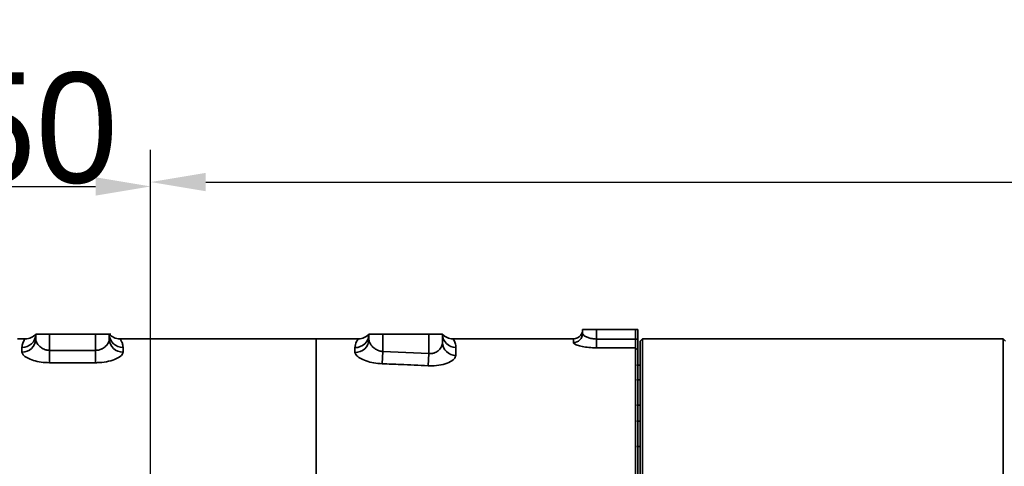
# Model space of a CAD drawing. Header units: millimetres. Extents: x -7686 to -856, y -458 to 6140.
# Tile 54 of 103: x -5871 to -5657, y 4096 to 4193. Entities that reach past the tile are written whole.
import ezdxf

# ---------------------------------------------------------------- set-up
doc = ezdxf.new("R2010")
doc.units = ezdxf.units.MM
doc.header["$LTSCALE"] = 5
doc.header["$PDSIZE"] = -1
doc.dimstyles.new('本体 安装', dxfattribs={"dimtxt": 24, "dimasz": 12, "dimexe": 7, "dimexo": 0.625, "dimtad": 1, "dimtoh": 1, "dimtxsty": 'Standard', "dimcen": 2.5, "dimclrd": 1, "dimclre": 1, "dimclrt": 4, "dimadec": 0, "dimazin": 0, "dimtfac": 1, "dimtmove": 0, "dimatfit": 3, "dimfxl": 1, "dimarcsym": 0})

# ---------------------------------------------------------------- blocks, each defined once
blk = doc.blocks.new('*D72')
at = {"color": 1, "linetype": 'ByBlock', "lineweight": -2, "transparency": 16777216}
for p, q in [((-5842.71, 4073.88), (-5842.71, 4164.35)), ((-5402.71, 4073.88), (-5402.71, 4164.35)), ((-5830.71, 4157.35), (-5414.71, 4157.35))]:
    blk.add_line(p, q, dxfattribs=at)
at = {"color": 1, "linetype": 'ByBlock', "transparency": 16777216}
for points in [[(-5830.71, 4159.35), (-5830.71, 4155.35), (-5842.71, 4157.35)], [(-5414.71, 4159.35), (-5414.71, 4155.35), (-5402.71, 4157.35)]]:
    blk.add_solid(points, dxfattribs=at)
at = {"layer": 'Defpoints', "color": 0, "linetype": 'ByBlock', "transparency": 16777216}
for p in [(-5402.71, 4157.35), (-5842.71, 4073.26), (-5402.71, 4073.26)]:
    blk.add_point(p, dxfattribs=at)
at = {"color": 4, "linetype": 'ByBlock', "transparency": 16777216, "insert": (-5622.71, 4169.98), "char_height": 24, "attachment_point": 5}
blk.add_mtext('440', dxfattribs=at)
blk = doc.blocks.new('*D77')
at = {"color": 1, "linetype": 'ByBlock', "lineweight": -2, "transparency": 16777216}
for p, q in [((-5892.71, 3650.76), (-5892.71, 4163.39)), ((-5842.71, 3650.76), (-5842.71, 4163.39)), ((-5880.71, 4156.39), (-5854.71, 4156.39))]:
    blk.add_line(p, q, dxfattribs=at)
at = {"color": 1, "linetype": 'ByBlock', "transparency": 16777216}
for points in [[(-5880.71, 4158.39), (-5880.71, 4154.39), (-5892.71, 4156.39)], [(-5854.71, 4158.39), (-5854.71, 4154.39), (-5842.71, 4156.39)]]:
    blk.add_solid(points, dxfattribs=at)
at = {"layer": 'Defpoints', "color": 0, "linetype": 'ByBlock', "transparency": 16777216}
for p in [(-5842.71, 4156.39), (-5892.71, 3650.14), (-5842.71, 3650.14)]:
    blk.add_point(p, dxfattribs=at)
at = {"color": 4, "linetype": 'ByBlock', "transparency": 16777216, "insert": (-5867.71, 4169.01), "char_height": 24, "attachment_point": 5}
blk.add_mtext('50', dxfattribs=at)
blk = doc.blocks.new('*D80')
at = {"color": 1, "linetype": 'ByBlock', "lineweight": -2, "transparency": 16777216}
blk.add_line((-5402.08, 4073.26), (-5316.35, 4073.26), dxfattribs=at)
blk.add_arc((-5402.71, 4073.26), 79.36, 8.6722, 121.3278, dxfattribs=at)
at = {"color": 1, "linetype": 'ByBlock', "transparency": 16777216}
for points in [[(-5442.8, 4139.42), (-5445.14, 4142.67), (-5453.72, 4134.05)], [(-5322.26, 4085.37), (-5326.25, 4085.07), (-5323.35, 4073.26)]]:
    blk.add_solid(points, dxfattribs=at)
at = {"layer": 'Defpoints', "color": 0, "linetype": 'ByBlock', "transparency": 16777216}
for p in [(-5465.7, 4148.33), (-5344.99, 4127.72), (-5842.71, 4073.26), (-5402.71, 4073.26), (-5402.71, 4073.26)]:
    blk.add_point(p, dxfattribs=at)
at = {"color": 4, "linetype": 'ByBlock', "transparency": 16777216, "insert": (-5363.84, 4156.62), "char_height": 24, "attachment_point": 5, "rotation": 335}
blk.add_mtext('130°', dxfattribs=at)

msp = doc.modelspace()

# ---------------------------------------------------------------- linework, layer by layer
at = {"linetype": 'Continuous', "lineweight": 35}
for p, q in [((-5748.71, 4124.407), (-5748.71, 4125.258)), ((-5748.71, 4125.258), (-5745.71, 4125.258)), ((-5745.71, 4125.258), (-5745.71, 4123.206)), ((-5745.71, 4125.258), (-5737.21, 4125.258)), ((-5737.21, 4123.196), (-5737.21, 4125.258)), ((-5737.21, 4125.258), (-5736.71, 4125.258)), ((-5736.71, 4125.258), (-5736.71, 4123.196)), ((-5869.946, 4123.258), (-5871.71, 4123.258)), ((-5867.71, 4123.202), (-5867.71, 4124.258)), ((-5867.71, 4124.258), (-5864.71, 4124.258)), ((-5864.71, 4124.258), (-5864.71, 4120.739)), ((-5864.71, 4124.258), (-5854.71, 4124.258)), ((-5854.71, 4120.739), (-5854.71, 4124.258)), ((-5854.71, 4124.258), (-5851.71, 4124.258)), ((-5851.71, 4124.258), (-5851.71, 4123.202)), ((-5806.71, 4123.258), (-5849.473, 4123.258)), ((-5798.21, 4123.258), (-5806.71, 4123.258)), ((-5797.446, 4123.258), (-5798.21, 4123.258)), ((-5795.21, 4123.138), (-5795.21, 4124.258)), ((-5795.21, 4124.258), (-5792.21, 4124.258)), ((-5792.21, 4124.258), (-5792.21, 4120.501)), ((-5792.21, 4124.258), (-5782.21, 4124.258)), ((-5782.21, 4124.258), (-5779.21, 4124.258)), ((-5782.21, 4120.044), (-5782.21, 4124.258)), ((-5779.21, 4124.258), (-5779.21, 4122.449)), ((-5774.21, 4123.258), (-5776.973, 4123.258)), ((-5750.71, 4123.258), (-5774.21, 4123.258)), ((-5745.71, 4123.206), (-5745.716, 4121.285)), ((-5745.71, 4123.206), (-5737.21, 4123.196)), ((-5736.71, 4123.196), (-5737.21, 4123.196)), ((-5735.71, 4123.258), (-5736.21, 4122.758)), ((-5736.21, 4023.758), (-5736.21, 4122.758)), ((-5657.21, 4123.258), (-5735.71, 4123.258)), ((-5735.71, 4123.258), (-5735.71, 4023.258)), ((-5656.71, 4122.758), (-5657.21, 4123.258)), ((-5657.21, 4023.258), (-5657.21, 4123.258)), ((-5870.71, 4120.356), (-5870.71, 4121.353)), ((-5864.71, 4118.05), (-5864.71, 4120.739)), ((-5864.71, 4120.739), (-5854.71, 4120.739)), ((-5854.71, 4118.05), (-5854.71, 4120.739)), ((-5848.71, 4121.353), (-5848.71, 4120.356)), ((-5798.255, 4120.295), (-5798.248, 4121.352)), ((-5792.21, 4120.501), (-5792.306, 4117.819)), ((-5792.21, 4120.501), (-5782.21, 4120.044)), ((-5782.21, 4120.044), (-5782.346, 4117.383)), ((-5776.272, 4121.356), (-5776.308, 4119.645)), ((-5736.71, 4120.795), (-5737.21, 4121.275)), ((-5854.71, 4118.05), (-5864.71, 4118.05)), ((-5736.21, 4117.508), (-5736.91, 4117.508)), ((-5736.21, 4114.349), (-5736.91, 4114.349)), ((-5736.91, 4108.849), (-5736.21, 4108.849)), ((-5736.21, 4105.353), (-5736.91, 4105.353)), ((-5736.91, 4099.853), (-5736.21, 4099.853))]:
    msp.add_line(p, q, dxfattribs=at)
at = {"color": 4, "linetype": 'ByBlock'}
msp.add_arc((-5842.71, 3598.258), 872.295, 310, 170, dxfattribs=at)
at = {"linetype": 'Continuous', "lineweight": 35}
for centre, radius, start, end in [((-5750.694, 4124.423), 1.984, 269.21643, 359.52867), ((-5870.663, 4124.306), 2.954, 269.09527, 359.06575), ((-5870.634, 4123.281), 2.926, 268.5232, 358.44283), ((-5869.946, 4126.258), 3, 270, 318.18969), ((-5848.756, 4124.306), 2.954, 180.93425, 270.90473), ((-5849.473, 4126.258), 3, 221.81031, 270), ((-5848.785, 4123.281), 2.926, 181.55717, 271.4768), ((-5798.136, 4123.22), 2.928, 267.67468, 358.39301), ((-5798.165, 4124.306), 2.956, 268.38543, 359.06053), ((-5797.446, 4126.258), 3, 270, 318.18969), ((-5776.26, 4124.306), 2.95, 180.93356, 269.76892), ((-5776.973, 4126.258), 3, 221.81031, 270), ((-5776.311, 4122.545), 2.9, 181.89687, 270.05734), ((-5750.71, 4125.258), 2, 270, 320.99968)]:
    msp.add_arc(centre, radius, start, end, dxfattribs=at)
for points, knots in [([(-5851.442, 4123.916), (-5851.441, 4123.914), (-5851.423, 4123.89), (-5851.522, 4124.031), (-5851.537, 4124.271), (-5851.545, 4124.395)], [0, 0, 0, 0, 0.0460661, 0.5093546, 1, 1, 1, 1]), ([(-5749.155, 4123.999), (-5748.994, 4124.259), (-5748.742, 4124.664), (-5748.718, 4125.097), (-5748.71, 4125.251)], [0, 0, 0, 0, 0.6428237, 1, 1, 1, 1]), ([(-5748.71, 4124.407), (-5748.691, 4124.328), (-5748.647, 4124.142), (-5748.256, 4123.817), (-5747.578, 4123.499), (-5746.701, 4123.259), (-5746.039, 4123.224), (-5745.71, 4123.206)], [0, 0, 0, 0, 0.1606309, 0.3812828, 0.5934157, 0.797983, 1, 1, 1, 1]), ([(-5870.71, 4121.353), (-5870.668, 4121.683), (-5870.562, 4122.513), (-5870.016, 4123.182), (-5869.969, 4123.233), (-5869.946, 4123.258)], [0, 0, 0, 0, 0.2472447, 0.62180405, 1, 1, 1, 1]), ([(-5867.71, 4123.202), (-5867.683, 4122.994), (-5867.626, 4122.549), (-5867.185, 4121.868), (-5866.516, 4121.266), (-5865.728, 4120.874), (-5865.09, 4120.747), (-5864.774, 4120.741), (-5864.71, 4120.739)], [0, 0, 0, 0, 0.2027464, 0.4337324, 0.6389078, 0.8236625, 0.9640265, 1, 1, 1, 1]), ([(-5854.71, 4120.739), (-5854.565, 4120.746), (-5854.139, 4120.764), (-5853.659, 4120.91), (-5853.013, 4121.21), (-5852.381, 4121.693), (-5851.823, 4122.452), (-5851.748, 4122.951), (-5851.71, 4123.202)], [0, 0, 0, 0, 0.0807541, 0.2368714, 0.2833483, 0.5149695, 0.7573134, 1, 1, 1, 1]), ([(-5849.473, 4123.258), (-5849.451, 4123.233), (-5849.405, 4123.183), (-5848.858, 4122.517), (-5848.752, 4121.683), (-5848.71, 4121.353)], [0, 0, 0, 0, 0.3747787, 0.7527552, 1, 1, 1, 1]), ([(-5806.71, 4123.258), (-5806.71, 4123.256), (-5806.71, 4123.251), (-5806.71, 4123.099), (-5806.71, 4122.706), (-5806.71, 4121.98), (-5806.71, 4120.761), (-5806.71, 4118.872), (-5806.71, 4116.119), (-5806.71, 4112.644), (-5806.71, 4108.516), (-5806.71, 4103.856), (-5806.71, 4098.825), (-5806.71, 4093.62), (-5806.71, 4088.46), (-5806.71, 4084.679), (-5806.71, 4082.643), (-5806.71, 4082.266)], [0, 0, 0, 0, 0.0411366, 0.0923739, 0.1504633, 0.2128004, 0.2774053, 0.3592638, 0.4409572, 0.5219354, 0.6022648, 0.6821468, 0.7614594, 0.8394297, 0.9144724, 0.9841659, 1, 1, 1, 1]), ([(-5798.248, 4121.352), (-5798.173, 4121.781), (-5798.024, 4122.627), (-5797.511, 4123.19), (-5797.468, 4123.235), (-5797.446, 4123.258)], [0, 0, 0, 0, 0.3386922, 0.6681305, 1, 1, 1, 1]), ([(-5795.342, 4124.144), (-5795.389, 4124.092), (-5795.48, 4123.994), (-5795.718, 4123.825), (-5795.832, 4123.744)], [0, 0, 0, 0, 0.5216888, 1, 1, 1, 1]), ([(-5795.344, 4124.265), (-5795.344, 4124.208), (-5795.344, 4124.053), (-5795.415, 4123.922), (-5795.395, 4123.957), (-5795.393, 4123.961)], [0, 0, 0, 0, 0.3445707, 0.9270277, 1, 1, 1, 1]), ([(-5795.21, 4123.138), (-5795.186, 4122.941), (-5795.132, 4122.499), (-5794.705, 4121.802), (-5794.035, 4121.156), (-5793.238, 4120.709), (-5792.592, 4120.536), (-5792.269, 4120.507), (-5792.21, 4120.501)], [0, 0, 0, 0, 0.1897126, 0.423575, 0.6332634, 0.8214568, 0.9668736, 1, 1, 1, 1]), ([(-5782.21, 4120.044), (-5782.067, 4120.036), (-5781.672, 4120.013), (-5781.196, 4120.107), (-5780.547, 4120.351), (-5779.885, 4120.822), (-5779.323, 4121.613), (-5779.247, 4122.169), (-5779.21, 4122.449)], [0, 0, 0, 0, 0.078968, 0.2195487, 0.271708, 0.4993749, 0.7476408, 1, 1, 1, 1]), ([(-5778.842, 4123.949), (-5778.895, 4123.991), (-5779.005, 4124.078), (-5779.047, 4124.128), (-5779.069, 4124.154)], [0, 0, 0, 0, 0.4786362, 1, 1, 1, 1]), ([(-5776.973, 4123.258), (-5776.956, 4123.242), (-5776.921, 4123.21), (-5776.575, 4122.732), (-5776.296, 4122.089), (-5776.277, 4121.513), (-5776.272, 4121.356)], [0, 0, 0, 0, 0.2727753, 0.547286, 0.8763501, 1, 1, 1, 1]), ([(-5750.721, 4122.439), (-5750.718, 4122.658), (-5750.71, 4123.163), (-5750.71, 4123.224), (-5750.71, 4123.258)], [0, 0, 0, 0, 0.43552, 1, 1, 1, 1]), ([(-5745.716, 4121.285), (-5746.263, 4121.302), (-5747.354, 4121.335), (-5748.821, 4121.562), (-5749.963, 4121.869), (-5750.621, 4122.184), (-5750.691, 4122.363), (-5750.721, 4122.439)], [0, 0, 0, 0, 0.2104975, 0.4189276, 0.6290058, 0.8437647, 1, 1, 1, 1]), ([(-5737.21, 4121.275), (-5737.21, 4121.355), (-5737.21, 4121.513), (-5737.21, 4121.976), (-5737.21, 4122.55), (-5737.21, 4122.981), (-5737.21, 4123.196)], [0, 0, 0, 0, 0.2497326, 0.4994944, 0.7492821, 1, 1, 1, 1]), ([(-5736.71, 4123.196), (-5736.71, 4122.927), (-5736.71, 4122.389), (-5736.71, 4121.671), (-5736.71, 4121.092), (-5736.71, 4120.894), (-5736.71, 4120.795)], [0, 0, 0, 0, 0.2507179, 0.5005056, 0.7502674, 1, 1, 1, 1]), ([(-5864.71, 4118.05), (-5865.336, 4118.076), (-5866.579, 4118.129), (-5868.265, 4118.526), (-5869.636, 4119.088), (-5870.543, 4119.743), (-5870.657, 4120.161), (-5870.71, 4120.356)], [0, 0, 0, 0, 0.1983663, 0.393725, 0.5950049, 0.8111892, 1, 1, 1, 1]), ([(-5848.71, 4120.356), (-5848.785, 4120.121), (-5848.937, 4119.648), (-5850.098, 4118.916), (-5851.774, 4118.337), (-5853.436, 4118.076), (-5854.421, 4118.056), (-5854.71, 4118.05)], [0, 0, 0, 0, 0.2258368, 0.4541845, 0.6867109, 0.908027, 1, 1, 1, 1]), ([(-5792.306, 4117.819), (-5792.936, 4117.868), (-5794.187, 4117.965), (-5795.874, 4118.419), (-5797.238, 4119.025), (-5798.106, 4119.696), (-5798.209, 4120.11), (-5798.255, 4120.295)], [0, 0, 0, 0, 0.2000025, 0.3970425, 0.6017923, 0.8214568, 1, 1, 1, 1]), ([(-5737.21, 4121.275), (-5738.376, 4121.276), (-5741.212, 4121.277), (-5744.047, 4121.282), (-5745.716, 4121.285)], [0, 0, 0, 0, 0.4114701, 1, 1, 1, 1]), ([(-5737.209, 4023.258), (-5737.209, 4023.326), (-5737.209, 4023.463), (-5737.209, 4024.561), (-5737.209, 4026.298), (-5737.209, 4028.712), (-5737.209, 4031.752), (-5737.209, 4035.393), (-5737.209, 4039.58), (-5737.209, 4044.234), (-5737.209, 4049.293), (-5737.209, 4054.7), (-5737.209, 4060.375), (-5737.209, 4066.222), (-5737.21, 4072.163), (-5737.21, 4078.118), (-5737.21, 4084.006), (-5737.21, 4089.742), (-5737.21, 4095.243), (-5737.21, 4100.436), (-5737.21, 4105.242), (-5737.21, 4109.595), (-5737.21, 4113.441), (-5737.21, 4116.705), (-5737.21, 4119.41), (-5737.21, 4120.654), (-5737.21, 4121.275)], [0, 0, 0, 0, 0.0416972, 0.0831493, 0.1249212, 0.1665358, 0.2080042, 0.2498473, 0.2917552, 0.3334821, 0.3749341, 0.416691, 0.4586286, 0.5001501, 0.5416751, 0.5835046, 0.6249866, 0.6665681, 0.7083669, 0.7498249, 0.7914795, 0.8332176, 0.8746672, 0.9164065, 0.9581906, 1, 1, 1, 1]), ([(-5736.71, 4120.795), (-5736.71, 4120.18), (-5736.71, 4118.949), (-5736.71, 4116.271), (-5736.71, 4113.039), (-5736.71, 4109.232), (-5736.71, 4104.923), (-5736.71, 4100.164), (-5736.71, 4095.024), (-5736.71, 4089.578), (-5736.71, 4083.9), (-5736.71, 4078.069), (-5736.71, 4072.174), (-5736.71, 4066.292), (-5736.71, 4060.503), (-5736.71, 4054.885), (-5736.71, 4049.533), (-5736.71, 4044.524), (-5736.71, 4039.917), (-5736.71, 4035.772), (-5736.71, 4032.168), (-5736.71, 4029.158), (-5736.71, 4026.768), (-5736.71, 4025.049), (-5736.71, 4023.961), (-5736.71, 4023.826), (-5736.71, 4023.758)], [0, 0, 0, 0, 0.0418063, 0.0835952, 0.1253334, 0.1667841, 0.2085075, 0.2501756, 0.2916368, 0.3333998, 0.3750139, 0.4165006, 0.4583143, 0.49985, 0.5413789, 0.5833075, 0.6250663, 0.6665185, 0.7082403, 0.7501531, 0.7919692, 0.8334644, 0.8750787, 0.916845, 0.9582925, 1, 1, 1, 1]), ([(-5776.308, 4119.645), (-5776.389, 4119.379), (-5776.553, 4118.845), (-5777.747, 4118.08), (-5779.447, 4117.537), (-5781.101, 4117.348), (-5782.061, 4117.375), (-5782.346, 4117.383)], [0, 0, 0, 0, 0.2302986, 0.464023, 0.6964838, 0.910217, 1, 1, 1, 1]), ([(-5782.346, 4117.383), (-5784.343, 4117.48), (-5787.663, 4117.642), (-5790.984, 4117.768), (-5792.306, 4117.819)], [0, 0, 0, 0, 0.6017745, 1, 1, 1, 1])]:
    msp.add_open_spline(points, degree=3, knots=knots, dxfattribs=at)

# ---------------------------------------------------------------- dimensions: what is measured, and where the dimension line sits
at = {"color": 4, "linetype": 'ByBlock'}
dim = msp.add_linear_dim(base=(-5842.71, 4156.387), p1=(-5892.71, 3650.136), p2=(-5842.71, 3650.136), dimstyle='本体 安装', dxfattribs=at)
dim.commit()
dim.dimension.update_dxf_attribs({"geometry": '*D77', "text_midpoint": (-5867.71, 4169.012)})
at = {"color": 1, "linetype": 'ByBlock'}
dim = msp.add_linear_dim(base=(-5402.71, 4157.352), p1=(-5842.71, 4073.258), p2=(-5402.71, 4073.258), dimstyle='本体 安装', dxfattribs=at)
dim.commit()
dim.dimension.update_dxf_attribs({"geometry": '*D72', "text_midpoint": (-5622.71, 4169.977)})
at = {"color": 4, "linetype": 'ByBlock'}
dim = msp.add_angular_dim_2l(base=(-5344.987, 4127.717), line1=((-5842.71, 4073.258), (-5402.71, 4073.258)), line2=((-5402.71, 4073.258), (-5465.703, 4148.33)), dimstyle='本体 安装', dxfattribs=at)
dim.commit()
dim.dimension.update_dxf_attribs({"geometry": '*D80', "text_midpoint": (-5363.836, 4156.623)})

doc.saveas('drawing.dxf')
